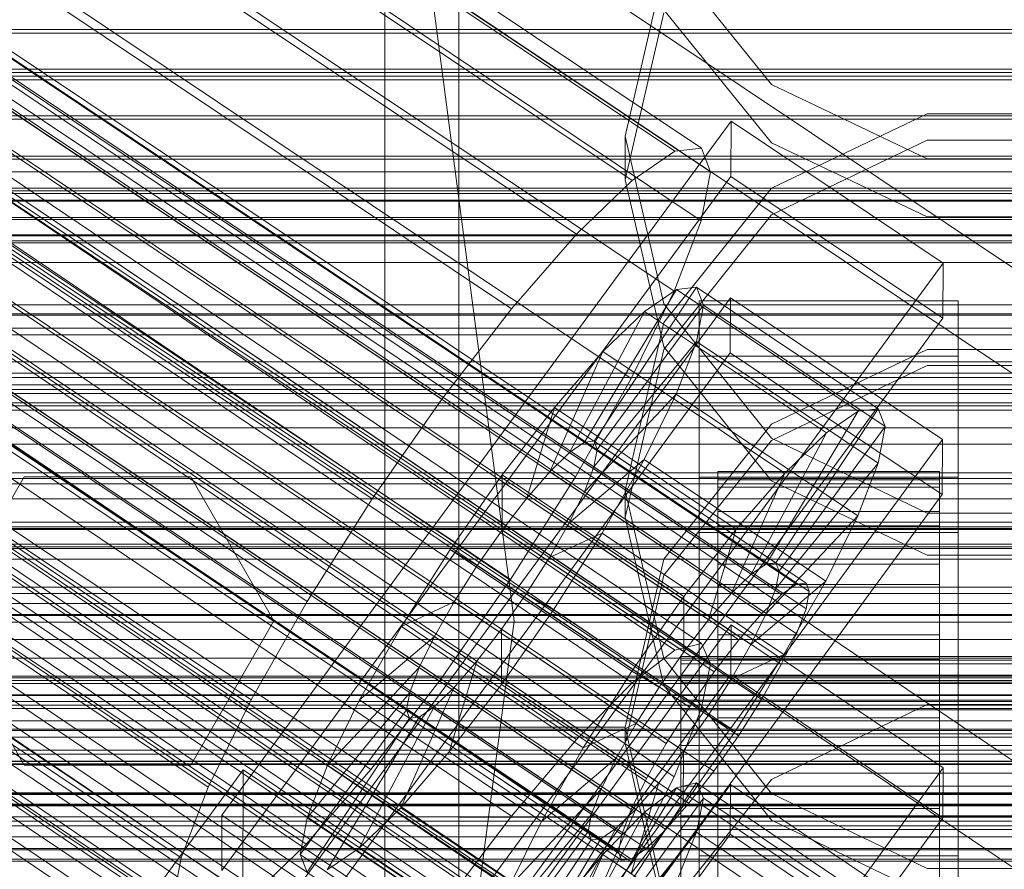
# Model space of a CAD drawing. Header units: millimetres. Extents: x -2233 to 61924, y -68080 to 6847.
# Tile 169 of 256: x -184 to -130, y -34263 to -34217. Entities that reach past the tile are written whole.
import ezdxf

# ---------------------------------------------------------------- set-up
doc = ezdxf.new("R2010")
doc.units = ezdxf.units.MM
for name, color, linetype, lineweight in [('COTAS_O', 1, 'Continuous', 0), ('COTAS_P', 1, 'Continuous', 0), ('frontal_briquetadora', 7, 'Continuous', 0), ('frontal_C01', 7, 'Continuous', 0), ('frontal_C02', 7, 'Continuous', 0), ('frontal_C03', 7, 'Continuous', 0), ('frontal_mezcladora', 7, 'Continuous', 0), ('frontal_secador', 7, 'Continuous', 0)]:
    doc.layers.add(name, color=color, linetype=linetype, lineweight=lineweight)
doc.dimstyles.new('R19_100', dxfattribs={"dimtxt": 250, "dimasz": 150, "dimexe": 150, "dimexo": 80, "dimgap": 100, "dimtad": 1, "dimtih": 1, "dimtoh": 1, "dimdsep": 46, "dimcen": 0.09, "dimadec": 0, "dimazin": 0, "dimtfac": 1, "dimtdec": 4, "dimtofl": 0, "dimtmove": 0, "dimatfit": 3, "dimfxl": 1, "dimtolj": 1, "dimtzin": 0, "dimarcsym": 0})

# ---------------------------------------------------------------- blocks, each defined once
blk = doc.blocks.new('DIM_R27_48')
at = {"layer": 'COTAS_P'}
for p, q in [((-1750, -34600), (-1600, -34555)), ((2600, -34600), (2450, -34555)), ((-1750, -35500), (-1750, -34600)), ((-1750, -34600), (2600, -34600)), ((-1750, -34600), (-1600, -34645)), ((2600, -34600), (2450, -34645)), ((2600, -35500), (2600, -34600))]:
    blk.add_line(p, q, dxfattribs=at)
blk.add_text('4350 P', height=250, dxfattribs=at).set_placement((425, -34500))
blk = doc.blocks.new('DIM_R27_50')
at = {"layer": 'COTAS_P'}
for p, q in [((1705.784, -34504.945), (1551.897, -34475.895)), ((-194.216, -34704.945), (1705.784, -34504.945)), ((1705.784, -34504.945), (1561.319, -34565.401)), ((1800, -35400), (1705.784, -34504.945)), ((-194.216, -34704.945), (-49.751, -34644.49)), ((-100, -35600), (-194.216, -34704.945)), ((-194.216, -34704.945), (-40.33, -34733.995))]:
    blk.add_line(p, q, dxfattribs=at)
blk.add_text('1910.5 P', height=250, rotation=6.009, dxfattribs=at).set_placement((745.315, -34505.495))
blk = doc.blocks.new('DIM_R27_52')
at = {"layer": 'COTAS_O'}
for p, q in [((-1725, -33700), (-1575, -33655)), ((1725, -33700), (1575, -33655)), ((-1725, -34400), (-1725, -33700)), ((-1725, -33700), (1725, -33700)), ((-1725, -33700), (-1575, -33745)), ((1725, -33700), (1575, -33745)), ((1725, -34400), (1725, -33700))]:
    blk.add_line(p, q, dxfattribs=at)
blk.add_text('3450 O', height=250, dxfattribs=at).set_placement((0, -33600))
blk = doc.blocks.new('DIM_R27_53')
at = {"layer": 'COTAS_P'}
for p, q in [((-150, -32000), (550, -32000)), ((550, -32000), (505, -32150)), ((550, -34600), (550, -32000)), ((550, -32000), (595, -32150)), ((550, -34600), (505, -34450)), ((550, -34600), (595, -34450)), ((-150, -34600), (550, -34600))]:
    blk.add_line(p, q, dxfattribs=at)
blk.add_text('2600 P', height=250, rotation=90, dxfattribs=at).set_placement((450, -33300))
blk = doc.blocks.new('DIM_R27_55')
at = {"layer": 'COTAS_O'}
for p, q in [((-650, -33700), (50, -33700)), ((50, -33700), (5, -33850)), ((50, -34900), (50, -33700)), ((50, -33700), (95, -33850)), ((50, -34900), (5, -34750)), ((50, -34900), (95, -34750)), ((-650, -34900), (50, -34900))]:
    blk.add_line(p, q, dxfattribs=at)
blk.add_text('1200 O', height=250, rotation=90, dxfattribs=at).set_placement((-50, -34300))
blk = doc.blocks.new('DIM_R27_56')
at = {"layer": 'COTAS_O'}
for p, q in [((-650, -34200), (-500, -34155)), ((650, -34200), (500, -34155)), ((-650, -34900), (-650, -34200)), ((-650, -34200), (650, -34200)), ((-650, -34200), (-500, -34245)), ((650, -34200), (500, -34245)), ((650, -34900), (650, -34200))]:
    blk.add_line(p, q, dxfattribs=at)
blk.add_text('1300 O', height=250, dxfattribs=at).set_placement((0, -34100))

msp = doc.modelspace()

# ---------------------------------------------------------------- linework, layer by layer
at = {"layer": 'frontal_briquetadora'}
for p, q in [((-164, -34275), (-164, -34100)), ((-160, -34275), (-160, -34100)), ((-160, -34218.511), (-160, -34201.85)), ((-160, -34218.531), (-160, -34201.878)), ((-160, -34218.887), (-160, -34203.582)), ((-160, -34206.897), (-160, -34224.036)), ((-160, -34206.92), (-160, -34224.051)), ((-160, -34223.076), (-160, -34207.173)), ((-160, -34230.777), (-160, -34213.121)), ((-160, -34230.795), (-160, -34213.146)), ((-148.92, -34213.765), (-143.094, -34220.995)), ((-160, -34214.834), (-160, -34231.817)), ((-160, -34214.989), (-160, -34234.699)), ((-148.92, -34214.781), (-151, -34223.801)), ((-160, -34235.317), (-160, -34215.602)), ((-160, -34235.935), (-160, -34216.216)), ((-151, -34226.151), (-148.92, -34217.117)), ((-143.093, -34224.156), (-148.92, -34216.967)), ((-160, -34220.449), (-160, -34217.873)), ((-160, -34217.873), (-160, -34222.139)), ((-160, -34236.554), (-160, -34218.511)), ((-160, -34236.567), (-160, -34218.531)), ((-160, -34236.349), (-160, -34218.887)), ((-160, -34229.476), (-160, -34220.449)), ((-143.094, -34220.995), (-134.674, -34225.019)), ((-160, -34222.139), (-160, -34232.599)), ((-143.094, -34226.61), (-134.674, -34222.584)), ((-134.674, -34222.584), (-125.326, -34222.584)), ((-160, -34240.974), (-160, -34223.076)), ((-160, -34224.036), (-160, -34242.423)), ((-160, -34224.051), (-160, -34242.431)), ((-148.92, -34232.849), (-151, -34223.801)), ((-151, -34226.151), (-151, -34223.801)), ((-134.673, -34224.011), (-143.093, -34228.052)), ((-134.673, -34228.146), (-143.093, -34224.156)), ((-125.327, -34224.011), (-134.673, -34224.011)), ((-134.674, -34225.019), (-125.326, -34225.019)), ((-151, -34226.151), (-148.92, -34235.184)), ((-148.92, -34233.872), (-143.094, -34226.61)), ((-143.093, -34228.052), (-148.92, -34235.335)), ((-125.327, -34228.146), (-134.673, -34228.146)), ((-160, -34243.579), (-160, -34229.476)), ((-160, -34233.425), (-160, -34230)), ((-160, -34249.516), (-160, -34230.777)), ((-160, -34249.527), (-160, -34230.795)), ((-160, -34231.817), (-160, -34250.459)), ((-160, -34232.599), (-160, -34247.659)), ((-143.094, -34240.124), (-148.92, -34232.849)), ((-160, -34243.18), (-160, -34233.425)), ((-151, -34242.945), (-148.92, -34233.872)), ((-160, -34234.699), (-160, -34254.513)), ((-160, -34255.133), (-160, -34235.317)), ((-148.92, -34235.335), (-151, -34244.416)), ((-148.92, -34235.184), (-143.093, -34242.429)), ((-134.674, -34235.331), (-143.094, -34239.371)), ((-125.326, -34235.331), (-134.674, -34235.331)), ((-160, -34255.753), (-160, -34235.935)), ((-160, -34255.296), (-160, -34236.349)), ((-160, -34255.539), (-160, -34236.554)), ((-143.093, -34240.238), (-134.673, -34236.188)), ((-134.673, -34236.188), (-125.327, -34236.188)), ((-160, -34255.545), (-160, -34236.567)), ((-143.094, -34239.371), (-148.92, -34246.657)), ((-148.92, -34247.536), (-143.093, -34240.238)), ((-134.674, -34244.169), (-143.094, -34240.124)), ((-160, -34260.18), (-160, -34240.974)), ((-160, -34244.812), (-160, -34242.235)), ((-160, -34242.235), (-160, -34246.502)), ((-160, -34242.423), (-160, -34261.608)), ((-160, -34242.431), (-160, -34261.61)), ((-148.92, -34252.035), (-151, -34242.945)), ((-151, -34244.416), (-151, -34242.945)), ((-143.093, -34242.429), (-134.673, -34246.449)), ((-160, -34257.779), (-160, -34243.18)), ((-160, -34260.611), (-160, -34243.579)), ((-151, -34244.416), (-148.92, -34253.497)), ((-125.326, -34244.169), (-134.674, -34244.169)), ((-160, -34253.838), (-160, -34244.812)), ((-160, -34246.502), (-160, -34256.961)), ((-148.92, -34246.657), (-151, -34255.753)), ((-134.673, -34246.449), (-125.327, -34246.449)), ((-160, -34247.659), (-160, -34265.027)), ((-151, -34256.636), (-148.92, -34247.536)), ((-160, -34268.879), (-160, -34249.516)), ((-160, -34268.884), (-160, -34249.527)), ((-160, -34250.459), (-160, -34270.044)), ((-143.094, -34259.336), (-148.92, -34252.035)), ((-148.92, -34253.497), (-143.093, -34260.779)), ((-160, -34267.941), (-160, -34253.838)), ((-160, -34254.513), (-160, -34274.379)), ((-134.674, -34254.527), (-143.094, -34258.582)), ((-125.326, -34254.527), (-134.674, -34254.527)), ((-160, -34275), (-160, -34255.133)), ((-160, -34275), (-160, -34255.296)), ((-160, -34275), (-160, -34255.545)), ((-151, -34255.753), (-160, -34255.753)), ((-160, -34275.621), (-160, -34255.753)), ((-151, -34256.636), (-151, -34255.753)), ((-151, -34255.753), (-148.92, -34264.86)), ((-148.92, -34265.737), (-151, -34256.636)), ((-160, -34256.961), (-160, -34272.021)), ((-160, -34275), (-160, -34257.779)), ((-143.094, -34258.582), (-148.92, -34265.888)), ((-134.674, -34263.393), (-143.094, -34259.336)), ((-160, -34279.956), (-160, -34260.18)), ((-160, -34260.611), (200, -34260.611)), ((-160, -34277.979), (-160, -34260.611)), ((-143.093, -34260.779), (-134.673, -34264.821)), ((-160, -34261.61), (-160, -34281.116)), ((-125.326, -34263.393), (-134.674, -34263.393))]:
    msp.add_line(p, q, dxfattribs=at)
at = {"layer": 'frontal_C01'}
for p, q in [((-332.629, -34127.246), (-148.32, -34251.581)), ((-331.181, -34126.897), (-146.872, -34251.231)), ((-330.692, -34127.987), (-146.383, -34252.321)), ((-334.938, -34129.011), (-150.629, -34253.346)), ((-355.017, -34130.587), (-141.218, -34274.815)), ((-331.197, -34130.442), (-146.887, -34254.776)), ((-355.53, -34130.711), (-141.731, -34274.939)), ((-354.844, -34130.973), (-141.045, -34275.202)), ((-356.348, -34131.336), (-142.549, -34275.565)), ((-355.022, -34131.843), (-141.224, -34276.072)), ((-337.95, -34132.071), (-153.641, -34256.406)), ((-357.415, -34132.421), (-143.617, -34276.649)), ((-355.541, -34133.138), (-141.742, -34277.366)), ((-358.659, -34133.89), (-144.861, -34278.119)), ((-332.659, -34134.094), (-148.35, -34258.429)), ((-356.363, -34134.768), (-142.565, -34278.996)), ((-146.196, -34279.873), (-359.995, -34135.645)), ((-341.461, -34136.219), (-157.152, -34260.553)), ((-357.434, -34136.624), (-143.635, -34280.852)), ((-361.332, -34137.564), (-147.533, -34281.793)), ((-358.68, -34138.578), (-144.881, -34282.806)), ((-334.981, -34138.696), (-150.672, -34263.031)), ((-362.578, -34139.518), (-148.779, -34283.747)), ((-360.017, -34140.498), (-146.218, -34284.726)), ((-160.922, -34265.504), (-345.231, -34141.17)), ((-363.648, -34141.374), (-149.85, -34285.602)), ((-361.352, -34142.252), (-147.554, -34286.48)), ((-338.003, -34143.933), (-153.694, -34268.268)), ((-349.002, -34146.587), (-164.693, -34270.922)), ((-341.52, -34149.448), (-157.211, -34273.783)), ((-130, -34257.579), (-228.298, -34191.267)), ((-228.298, -34197.047), (-130, -34263.359)), ((440, -34218.027), (-440, -34218.027)), ((-440, -34218.221), (440, -34218.221)), ((-440, -34220.353), (440, -34220.353)), ((-440, -34220.554), (440, -34220.554)), ((-311.15, -34220.169), (311.15, -34220.169)), ((-311.15, -34220.738), (311.15, -34220.738)), ((-440, -34222.685), (440, -34222.685)), ((-440, -34222.88), (440, -34222.88)), ((-440, -34224.866), (440, -34224.866)), ((-440, -34225.04), (440, -34225.04)), ((-440, -34226.746), (440, -34226.746)), ((-440, -34226.888), (440, -34226.888)), ((-311.15, -34226.752), (311.15, -34226.752)), ((-311.15, -34227.302), (311.15, -34227.302)), ((-440, -34228.197), (440, -34228.197)), ((-440, -34228.297), (440, -34228.297)), ((-440, -34229.12), (440, -34229.12)), ((-440, -34229.172), (440, -34229.172)), ((-440, -34229.453), (440, -34229.453)), ((-311.15, -34232.906), (311.15, -34232.906)), ((-311.15, -34233.399), (311.15, -34233.399)), ((-311.15, -34238.212), (311.15, -34238.212)), ((-311.15, -34238.614), (311.15, -34238.614)), ((-311.15, -34242.307), (311.15, -34242.307)), ((-311.15, -34242.591), (311.15, -34242.591)), ((-311.15, -34244.913), (311.15, -34244.913)), ((-311.15, -34245.06), (311.15, -34245.06)), ((-311.15, -34245.852), (311.15, -34245.852)), ((-172.809, -34288.064), (-145.277, -34250.21)), ((-145.289, -34252.906), (-145.277, -34250.21)), ((-145.277, -34250.21), (-133.809, -34257.946)), ((-148.32, -34251.581), (-146.872, -34251.231)), ((-146.872, -34251.231), (-146.383, -34252.321)), ((-150.629, -34253.346), (-148.32, -34251.581)), ((-146.383, -34252.321), (-146.887, -34254.776)), ((-145.289, -34252.906), (-172.821, -34290.76)), ((-133.821, -34260.642), (-145.289, -34252.906)), ((-153.641, -34256.406), (-150.629, -34253.346)), ((-146.887, -34254.776), (-148.35, -34258.429)), ((-157.152, -34260.553), (-153.641, -34256.406)), ((-133.809, -34257.946), (-161.341, -34295.801)), ((-133.809, -34257.946), (-133.821, -34260.642)), ((-172.847, -34296.692), (-145.315, -34258.838)), ((-152.686, -34267.079), (-147.143, -34258.764)), ((-148.35, -34258.429), (-150.672, -34263.031)), ((-147.143, -34258.764), (-148.226, -34259.025)), ((-147.143, -34258.764), (-137.313, -34265.395)), ((-146.777, -34259.579), (-147.143, -34258.764)), ((-145.327, -34261.534), (-145.315, -34258.838)), ((-145.315, -34258.838), (-133.847, -34266.574)), ((-153.199, -34267.203), (-148.226, -34259.025)), ((-148.226, -34259.025), (-149.953, -34260.345)), ((-148.226, -34259.025), (-138.396, -34265.656)), ((-152.513, -34267.465), (-146.777, -34259.579)), ((-147.155, -34261.415), (-146.777, -34259.579)), ((-146.777, -34259.579), (-136.948, -34266.21)), ((-154.017, -34267.828), (-149.953, -34260.345)), ((-149.953, -34260.345), (-152.207, -34262.635)), ((-149.953, -34260.345), (-140.123, -34266.977)), ((-147, -34262.704), (-147, -34260.008)), ((-147, -34260.008), (-133, -34260.008)), ((-147, -34306.231), (-147, -34260.008)), ((-133, -34260.008), (-133, -34262.704)), ((-133, -34260.008), (-133, -34306.231)), ((-161.353, -34298.497), (-133.821, -34260.642)), ((-160.922, -34265.504), (-157.152, -34260.553)), ((-145.327, -34261.534), (-172.859, -34299.388)), ((-152.692, -34268.335), (-147.155, -34261.415)), ((-148.249, -34264.148), (-147.155, -34261.415)), ((-147.155, -34261.415), (-137.325, -34268.047)), ((-133.859, -34269.27), (-145.327, -34261.534)), ((-155.085, -34268.913), (-152.207, -34262.635)), ((-152.207, -34262.635), (-154.833, -34265.737)), ((-152.207, -34262.635), (-142.377, -34269.266)), ((-150.672, -34263.031), (-153.694, -34268.268)), ((-133, -34262.704), (-147, -34262.704)), ((-147, -34262.704), (-147, -34308.927)), ((-133, -34308.927), (-133, -34262.704))]:
    msp.add_line(p, q, dxfattribs=at)
at = {"layer": 'frontal_C02'}
for p, q in [((-331.181, -34101.19), (-146.872, -34224.444)), ((-332.629, -34101.347), (-148.32, -34224.602)), ((-330.692, -34102.473), (-146.383, -34225.727)), ((-334.938, -34102.935), (-150.629, -34226.19)), ((-355.017, -34104.978), (-141.218, -34247.953)), ((-355.53, -34105.034), (-141.731, -34248.009)), ((-354.844, -34105.432), (-141.045, -34248.408)), ((-331.197, -34105.109), (-146.887, -34228.363)), ((-356.348, -34105.596), (-142.549, -34248.572)), ((-337.95, -34105.844), (-153.641, -34229.099)), ((-355.022, -34106.366), (-141.224, -34249.342)), ((-357.415, -34106.627), (-143.617, -34249.602)), ((-358.659, -34108.056), (-144.861, -34251.031)), ((-355.541, -34107.716), (-141.742, -34250.692)), ((-332.659, -34108.918), (-148.35, -34232.173)), ((-146.196, -34252.761), (-359.995, -34109.785)), ((-356.363, -34109.39), (-142.565, -34252.365)), ((-341.461, -34109.877), (-157.152, -34233.131)), ((-357.434, -34111.273), (-143.635, -34254.249)), ((-361.332, -34111.698), (-147.533, -34254.673)), ((-358.68, -34113.238), (-144.881, -34256.213)), ((-362.578, -34113.663), (-148.779, -34256.638)), ((-334.981, -34113.641), (-150.672, -34236.896)), ((-160.922, -34238.012), (-345.231, -34114.758)), ((-363.648, -34115.546), (-149.85, -34258.521)), ((-360.017, -34115.15), (-146.218, -34258.126)), ((-364.471, -34117.22), (-150.672, -34260.195)), ((-361.352, -34116.88), (-147.554, -34259.855)), ((-362.596, -34118.309), (-148.798, -34261.284)), ((-364.989, -34118.569), (-151.191, -34261.545)), ((-363.664, -34119.339), (-149.865, -34262.315)), ((-338.003, -34118.957), (-153.694, -34242.211)), ((-365.168, -34119.503), (-151.369, -34262.479)), ((-364.482, -34119.902), (-150.683, -34262.877)), ((-364.995, -34119.958), (-151.196, -34262.933)), ((-349.002, -34120.155), (-164.693, -34243.409)), ((-341.52, -34124.502), (-157.211, -34247.756)), ((-352.519, -34125.7), (-168.21, -34248.954)), ((-345.291, -34129.899), (-160.982, -34253.153)), ((-355.541, -34131.015), (-171.232, -34254.27)), ((-349.061, -34134.78), (-164.752, -34258.034)), ((-357.863, -34135.738), (-173.554, -34258.993)), ((-352.572, -34138.812), (-168.263, -34262.067)), ((-359.326, -34139.548), (-175.016, -34262.802)), ((-355.584, -34141.721), (-171.275, -34264.976)), ((-359.83, -34142.184), (-175.521, -34265.438)), ((-357.893, -34143.309), (-173.584, -34266.564)), ((-359.341, -34143.467), (-175.032, -34266.721)), ((-130, -34230.937), (-228.298, -34165.201)), ((-228.298, -34170.932), (-130, -34236.667)), ((-172.809, -34260.51), (-145.277, -34222.988)), ((-145.289, -34225.968), (-145.277, -34222.988)), ((-145.277, -34222.988), (-133.809, -34230.657)), ((-150.629, -34226.19), (-148.32, -34224.602)), ((-148.32, -34224.602), (-146.872, -34224.444)), ((-146.872, -34224.444), (-146.383, -34225.727)), ((-146.383, -34225.727), (-146.887, -34228.363)), ((-145.289, -34225.968), (-172.821, -34263.491)), ((-153.641, -34229.099), (-150.629, -34226.19)), ((-133.821, -34233.637), (-145.289, -34225.968)), ((-146.887, -34228.363), (-148.35, -34232.173)), ((-157.152, -34233.131), (-153.641, -34229.099)), ((-133.809, -34230.657), (-161.341, -34268.179)), ((-133.809, -34230.657), (-133.821, -34233.637)), ((-153.199, -34240.34), (-148.226, -34232.08)), ((-152.686, -34240.284), (-147.143, -34231.962)), ((-148.35, -34232.173), (-150.672, -34236.896)), ((-148.226, -34232.08), (-149.953, -34233.267)), ((-147.143, -34231.962), (-148.226, -34232.08)), ((-148.226, -34232.08), (-138.396, -34238.653)), ((-147.143, -34231.962), (-137.313, -34238.535)), ((-146.777, -34232.921), (-147.143, -34231.962)), ((-172.847, -34270.048), (-145.315, -34232.525)), ((-147, -34235.68), (-147, -34232.699)), ((-147, -34232.699), (-133, -34232.699)), ((-147, -34278.518), (-147, -34232.699)), ((-145.327, -34235.506), (-145.315, -34232.525)), ((-145.315, -34232.525), (-133.847, -34240.194)), ((-133, -34232.699), (-133, -34235.68)), ((-133, -34232.699), (-133, -34278.518)), ((-160.922, -34238.012), (-157.152, -34233.131)), ((-154.017, -34240.902), (-149.953, -34233.267)), ((-152.513, -34240.739), (-146.777, -34232.921)), ((-149.953, -34233.267), (-152.207, -34235.443)), ((-149.953, -34233.267), (-140.123, -34239.841)), ((-147.155, -34234.893), (-146.777, -34232.921)), ((-146.777, -34232.921), (-136.948, -34239.495)), ((-161.353, -34271.16), (-133.821, -34233.637)), ((-450, -34234.172), (450, -34234.172)), ((-152.692, -34241.673), (-147.155, -34234.893)), ((-148.249, -34237.743), (-147.155, -34234.893)), ((-147.155, -34234.893), (-137.325, -34241.467)), ((-155.085, -34241.933), (-152.207, -34235.443)), ((-152.207, -34235.443), (-154.833, -34238.46)), ((-152.207, -34235.443), (-142.377, -34242.017)), ((-145.327, -34235.506), (-172.859, -34273.028)), ((-133, -34235.68), (-147, -34235.68)), ((-147, -34235.68), (-147, -34281.498)), ((-133.859, -34243.175), (-145.327, -34235.506)), ((-133, -34281.498), (-133, -34235.68)), ((-150.672, -34236.896), (-153.694, -34242.211)), ((-164.693, -34243.409), (-160.922, -34238.012)), ((-153.21, -34243.022), (-148.249, -34237.743)), ((-149.985, -34241.276), (-148.249, -34237.743)), ((-148.249, -34237.743), (-138.419, -34244.316)), ((-154.833, -34238.46), (-157.653, -34242.111)), ((-156.329, -34243.362), (-154.833, -34238.46)), ((-154.833, -34238.46), (-145.003, -34245.033)), ((-138.396, -34238.653), (-143.369, -34246.913)), ((-137.313, -34238.535), (-142.856, -34246.858)), ((-140.123, -34239.841), (-138.396, -34238.653)), ((-138.396, -34238.653), (-137.313, -34238.535)), ((-137.313, -34238.535), (-136.948, -34239.495)), ((-136.948, -34239.495), (-142.683, -34247.312)), ((-136.948, -34239.495), (-137.325, -34241.467)), ((-133.847, -34240.194), (-161.379, -34277.717)), ((-140.123, -34239.841), (-144.188, -34247.476)), ((-142.377, -34242.017), (-140.123, -34239.841)), ((-133.847, -34240.194), (-133.859, -34243.175)), ((-154.017, -34240.902), (-153.199, -34240.34)), ((-153.199, -34240.34), (-152.686, -34240.284)), ((-143.369, -34246.913), (-153.199, -34240.34)), ((-152.513, -34240.739), (-152.692, -34241.673)), ((-142.856, -34246.858), (-152.686, -34240.284)), ((-152.686, -34240.284), (-152.513, -34240.739)), ((-142.683, -34247.312), (-152.513, -34240.739)), ((-155.085, -34241.933), (-154.017, -34240.902)), ((-154.033, -34244.696), (-149.985, -34241.276)), ((-144.188, -34247.476), (-154.017, -34240.902)), ((-152.246, -34245.252), (-149.985, -34241.276)), ((-149.985, -34241.276), (-140.156, -34247.85)), ((-152.692, -34241.673), (-153.21, -34243.022)), ((-142.862, -34248.246), (-152.692, -34241.673)), ((-137.325, -34241.467), (-142.862, -34248.246)), ((-137.325, -34241.467), (-138.419, -34244.316)), ((-157.653, -34242.111), (-160.474, -34246.148)), ((-157.653, -34242.111), (-157.665, -34245.092)), ((-147.823, -34248.685), (-157.653, -34242.111)), ((-153.694, -34242.211), (-157.211, -34247.756)), ((-156.329, -34243.362), (-155.085, -34241.933)), ((-145.255, -34248.507), (-155.085, -34241.933)), ((-147, -34245.217), (-147, -34242.237)), ((-147, -34242.237), (-133, -34242.237)), ((-147, -34288.055), (-147, -34242.237)), ((-146, -34251.921), (-146, -34241.929)), ((-146, -34241.929), (-146, -34242.375)), ((-146, -34241.929), (-134, -34241.929)), ((-146, -34242.777), (-146, -34241.929)), ((-146, -34252.132), (-146, -34242.375)), ((-146, -34242.375), (-146, -34244.084)), ((-146, -34242.375), (-134, -34242.375)), ((-142.377, -34242.017), (-145.255, -34248.507)), ((-145.003, -34245.033), (-142.377, -34242.017)), ((-134, -34242.375), (-134, -34241.929)), ((-134, -34241.929), (-134, -34251.921)), ((-134, -34241.929), (-134, -34242.777)), ((-134, -34244.084), (-134, -34242.375)), ((-134, -34242.375), (-134, -34252.132)), ((-133, -34242.237), (-133, -34245.217)), ((-133, -34242.237), (-133, -34288.055)), ((-146, -34252.322), (-146, -34242.777)), ((-146, -34242.777), (-134, -34242.777)), ((-146, -34244.86), (-146, -34242.777)), ((-134, -34242.777), (-134, -34252.322)), ((-134, -34242.777), (-134, -34244.86)), ((-168.21, -34248.954), (-164.693, -34243.409)), ((-161.391, -34280.697), (-133.859, -34243.175)), ((-157.665, -34245.092), (-156.329, -34243.362)), ((-146.499, -34249.936), (-156.329, -34243.362)), ((-153.21, -34243.022), (-154.033, -34244.696)), ((-143.38, -34249.596), (-153.21, -34243.022)), ((-146, -34252.942), (-146, -34244.084)), ((-146, -34244.084), (-146, -34246.941)), ((-146, -34244.084), (-134, -34244.084)), ((-138.419, -34244.316), (-143.38, -34249.596)), ((-138.419, -34244.316), (-140.156, -34247.85)), ((-134, -34246.941), (-134, -34244.084)), ((-134, -34244.084), (-134, -34252.942)), ((-154.033, -34244.696), (-155.103, -34246.579)), ((-144.203, -34251.27), (-154.033, -34244.696)), ((-147.823, -34248.685), (-145.003, -34245.033)), ((-145.003, -34245.033), (-146.499, -34249.936)), ((-146, -34253.309), (-146, -34244.86)), ((-146, -34244.86), (-134, -34244.86)), ((-146, -34248.038), (-146, -34244.86)), ((-134, -34244.86), (-134, -34253.309)), ((-134, -34244.86), (-134, -34248.038)), ((-159.001, -34247.004), (-157.665, -34245.092)), ((-157.665, -34245.092), (-147.835, -34251.665)), ((-155.103, -34246.579), (-152.246, -34245.252)), ((-154.877, -34249.4), (-152.246, -34245.252)), ((-152.246, -34245.252), (-142.416, -34251.826)), ((-133, -34245.217), (-147, -34245.217)), ((-147, -34245.217), (-147, -34291.036)), ((-133, -34291.036), (-133, -34245.217)), ((450, -34246.094), (-450, -34246.094)), ((-160.474, -34246.148), (-163.105, -34250.296)), ((-159.001, -34247.004), (-160.474, -34246.148)), ((-160.474, -34246.148), (-150.644, -34252.722)), ((-155.103, -34246.579), (-156.35, -34248.544)), ((-145.274, -34253.153), (-155.103, -34246.579)), ((-160.247, -34248.969), (-159.001, -34247.004)), ((-149.171, -34253.577), (-159.001, -34247.004)), ((-146, -34254.294), (-146, -34246.941)), ((-146, -34246.941), (-146, -34250.749)), ((-146, -34246.941), (-134, -34246.941)), ((-143.369, -34246.913), (-144.188, -34247.476)), ((-142.856, -34246.858), (-143.369, -34246.913)), ((-142.683, -34247.312), (-142.856, -34246.858)), ((-134, -34250.749), (-134, -34246.941)), ((-134, -34246.941), (-134, -34254.294)), ((-144.188, -34247.476), (-145.255, -34248.507)), ((-142.862, -34248.246), (-142.683, -34247.312)), ((-157.211, -34247.756), (-160.982, -34253.153)), ((-146, -34254.814), (-146, -34248.038)), ((-146, -34248.038), (-134, -34248.038)), ((-146, -34252.093), (-146, -34248.038)), ((-140.156, -34247.85), (-144.203, -34251.27)), ((-143.38, -34249.596), (-142.862, -34248.246)), ((-142.549, -34248.572), (-141.731, -34248.009)), ((-140.156, -34247.85), (-142.416, -34251.826)), ((-141.731, -34248.009), (-141.218, -34247.953)), ((-141.218, -34247.953), (-141.045, -34248.408)), ((-134, -34248.038), (-134, -34254.814)), ((-134, -34248.038), (-134, -34252.093)), ((-156.35, -34248.544), (-157.686, -34250.456)), ((-156.35, -34248.544), (-154.877, -34249.4)), ((-146.52, -34255.118), (-156.35, -34248.544)), ((-150.644, -34252.722), (-147.823, -34248.685)), ((-147.835, -34251.665), (-147.823, -34248.685)), ((-145.255, -34248.507), (-146.499, -34249.936)), ((-143.617, -34249.602), (-142.549, -34248.572)), ((-141.045, -34248.408), (-141.224, -34249.342)), ((-171.232, -34254.27), (-168.21, -34248.954)), ((-160.247, -34248.969), (-163.105, -34250.296)), ((-161.318, -34250.852), (-160.247, -34248.969)), ((-150.417, -34255.542), (-160.247, -34248.969)), ((-157.698, -34253.437), (-154.877, -34249.4)), ((-154.877, -34249.4), (-145.047, -34255.973)), ((-144.861, -34251.031), (-143.617, -34249.602)), ((-144.203, -34251.27), (-143.38, -34249.596)), ((-141.224, -34249.342), (-141.742, -34250.692)), ((-163.105, -34250.296), (-165.365, -34254.272)), ((-163.105, -34250.296), (-153.275, -34256.87)), ((-146.499, -34249.936), (-147.835, -34251.665)), ((-161.318, -34250.852), (-165.365, -34254.272)), ((-162.14, -34252.526), (-161.318, -34250.852)), ((-151.488, -34257.426), (-161.318, -34250.852)), ((-157.686, -34250.456), (-159.022, -34252.186)), ((-157.686, -34250.456), (-157.698, -34253.437)), ((-147.856, -34257.03), (-157.686, -34250.456)), ((-146, -34256.098), (-146, -34250.749)), ((-146, -34250.749), (-146, -34255.25)), ((-146, -34250.749), (-134, -34250.749)), ((-141.742, -34250.692), (-142.565, -34252.365)), ((-134, -34255.25), (-134, -34250.749)), ((-134, -34250.749), (-134, -34256.098)), ((-146.196, -34252.761), (-144.861, -34251.031)), ((-145.274, -34253.153), (-144.203, -34251.27)), ((-147.835, -34251.665), (-149.171, -34253.577)), ((-148, -34252.322), (-148, -34251.921)), ((-148, -34251.921), (-148, -34252.132)), ((-148, -34251.921), (148, -34251.921)), ((-146, -34252.132), (-146, -34251.921)), ((-134, -34251.921), (-146, -34251.921)), ((-146, -34251.921), (-146, -34252.322)), ((-142.416, -34251.826), (-145.274, -34253.153)), ((-142.416, -34251.826), (-145.047, -34255.973)), ((-134, -34251.921), (-134, -34252.132)), ((-134, -34252.322), (-134, -34251.921)), ((-162.14, -34252.526), (-167.102, -34257.805)), ((-162.659, -34253.875), (-162.14, -34252.526)), ((-152.311, -34259.099), (-162.14, -34252.526)), ((-159.022, -34252.186), (-160.518, -34257.088)), ((-159.022, -34252.186), (-160.266, -34253.615)), ((-149.192, -34258.76), (-159.022, -34252.186)), ((-148, -34252.132), (-148, -34252.942)), ((-148, -34252.132), (148, -34252.132)), ((-148, -34253.309), (-148, -34252.322)), ((-148, -34252.322), (148, -34252.322)), ((-146, -34256.735), (-146, -34252.093)), ((-146, -34252.093), (-134, -34252.093)), ((-146, -34256.749), (-146, -34252.093)), ((-146, -34252.942), (-146, -34252.132)), ((-134, -34252.132), (-146, -34252.132)), ((-134, -34252.322), (-146, -34252.322)), ((-146, -34252.322), (-146, -34253.309)), ((-142.565, -34252.365), (-143.635, -34254.249)), ((-134, -34252.093), (-134, -34256.735)), ((-134, -34252.093), (-134, -34256.749)), ((-134, -34252.132), (-134, -34252.942)), ((-134, -34253.309), (-134, -34252.322)), ((-153.275, -34256.87), (-150.644, -34252.722)), ((-150.644, -34252.722), (-149.171, -34253.577)), ((-148, -34252.942), (-148, -34254.294)), ((-148, -34252.942), (148, -34252.942)), ((-147.533, -34254.673), (-146.196, -34252.761)), ((-146, -34254.294), (-146, -34252.942)), ((-134, -34252.942), (-146, -34252.942)), ((-134, -34252.942), (-134, -34254.294)), ((-160.982, -34253.153), (-164.752, -34258.034)), ((-160.518, -34257.088), (-157.698, -34253.437)), ((-157.698, -34253.437), (-147.868, -34260.011)), ((-149.171, -34253.577), (-150.417, -34255.542)), ((-148, -34254.814), (-148, -34253.309)), ((-148, -34253.309), (148, -34253.309)), ((-146.52, -34255.118), (-145.274, -34253.153)), ((-134, -34253.309), (-146, -34253.309)), ((-146, -34253.309), (-146, -34254.814)), ((-134, -34254.814), (-134, -34253.309)), ((-162.659, -34253.875), (-168.196, -34260.655)), ((-160.266, -34253.615), (-163.144, -34260.105)), ((-162.837, -34254.809), (-162.659, -34253.875)), ((-152.829, -34260.449), (-162.659, -34253.875)), ((-160.266, -34253.615), (-161.333, -34254.646)), ((-150.436, -34260.188), (-160.266, -34253.615)), ((-173.554, -34258.993), (-171.232, -34254.27)), ((-165.365, -34254.272), (-167.102, -34257.805)), ((-161.333, -34254.646), (-165.397, -34262.281)), ((-165.365, -34254.272), (-155.535, -34260.846)), ((-161.333, -34254.646), (-162.151, -34255.208)), ((-151.503, -34261.219), (-161.333, -34254.646)), ((-148, -34254.294), (-148, -34256.098)), ((-148, -34254.294), (148, -34254.294)), ((-146, -34256.098), (-146, -34254.294)), ((-134, -34254.294), (-146, -34254.294)), ((-143.635, -34254.249), (-144.881, -34256.213)), ((-134, -34254.294), (-134, -34256.098)), ((-162.837, -34254.809), (-168.573, -34262.627)), ((-162.664, -34255.264), (-162.837, -34254.809)), ((-153.008, -34261.383), (-162.837, -34254.809)), ((-148.779, -34256.638), (-147.533, -34254.673)), ((-148, -34256.735), (-148, -34254.814)), ((-148, -34254.814), (148, -34254.814)), ((-147.856, -34257.03), (-146.52, -34255.118)), ((-145.047, -34255.973), (-146.52, -34255.118)), ((-134, -34254.814), (-146, -34254.814)), ((-146, -34254.814), (-146, -34256.735)), ((-134, -34256.735), (-134, -34254.814)), ((-162.664, -34255.264), (-168.208, -34263.586)), ((-162.151, -34255.208), (-167.125, -34263.468)), ((-162.151, -34255.208), (-162.664, -34255.264)), ((-152.835, -34261.838), (-162.664, -34255.264)), ((-152.321, -34261.782), (-162.151, -34255.208)), ((-153.275, -34256.87), (-150.417, -34255.542)), ((-150.417, -34255.542), (-151.488, -34257.426)), ((-146, -34255.25), (-146, -34258.231)), ((-134, -34255.25), (-146, -34255.25)), ((-146, -34255.25), (-146, -34260.137)), ((-134, -34258.231), (-134, -34255.25)), ((-134, -34260.137), (-134, -34255.25)), ((-148, -34256.098), (-148, -34258.231)), ((-148, -34256.098), (148, -34256.098)), ((-145.047, -34255.973), (-147.868, -34260.011)), ((-144.881, -34256.213), (-146.218, -34258.126)), ((-146, -34258.231), (-146, -34256.098)), ((-134, -34256.098), (-146, -34256.098)), ((-134, -34256.098), (-134, -34258.231)), ((-149.85, -34258.521), (-148.779, -34256.638)), ((-148, -34258.941), (-148, -34256.735)), ((-148, -34256.735), (148, -34256.735)), ((-134, -34256.735), (-146, -34256.735)), ((-146, -34256.735), (-146, -34258.941)), ((-146, -34258.941), (-146, -34256.749)), ((-146, -34256.749), (-134, -34256.749)), ((-146, -34261.689), (-146, -34256.749)), ((-134, -34258.941), (-134, -34256.735)), ((-134, -34256.749), (-134, -34258.941)), ((-134, -34256.749), (-134, -34261.689)), ((-163.144, -34260.105), (-160.518, -34257.088)), ((-160.518, -34257.088), (-150.688, -34263.662)), ((-155.535, -34260.846), (-153.275, -34256.87)), ((-149.192, -34258.76), (-147.856, -34257.03)), ((-147.868, -34260.011), (-147.856, -34257.03)), ((-167.102, -34257.805), (-168.196, -34260.655)), ((-167.102, -34257.805), (-157.272, -34264.379)), ((-155.535, -34260.846), (-151.488, -34257.426)), ((-151.488, -34257.426), (-152.311, -34259.099)), ((-177.394, -34265.87), (-171.658, -34258.052)), ((-171.715, -34272.359), (-171.658, -34258.052)), ((-171.658, -34258.052), (-160.19, -34265.722)), ((-164.752, -34258.034), (-168.263, -34262.067)), ((-148, -34258.231), (-148, -34260.545)), ((148, -34258.231), (-148, -34258.231)), ((-146.218, -34258.126), (-147.554, -34259.855)), ((-146, -34258.231), (-134, -34258.231)), ((-146, -34260.545), (-146, -34258.231)), ((-134, -34258.231), (-134, -34260.545)), ((-150.688, -34263.662), (-149.192, -34258.76)), ((-150.672, -34260.195), (-149.85, -34258.521)), ((-150.436, -34260.188), (-149.192, -34258.76)), ((-175.016, -34262.802), (-173.554, -34258.993)), ((-157.272, -34264.379), (-152.311, -34259.099)), ((-152.311, -34259.099), (-152.829, -34260.449)), ((-148, -34261.281), (-148, -34258.941)), ((-148, -34258.941), (148, -34258.941)), ((-134, -34258.941), (-146, -34258.941)), ((-146, -34258.941), (-146, -34261.281)), ((-134, -34261.281), (-134, -34258.941)), ((-147.554, -34259.855), (-148.798, -34261.284)), ((-172.809, -34260.51), (-172.821, -34263.491)), ((-161.341, -34268.179), (-172.809, -34260.51)), ((-165.397, -34262.281), (-163.144, -34260.105)), ((-163.144, -34260.105), (-153.314, -34266.678)), ((-158.366, -34267.228), (-152.829, -34260.449)), ((-153.314, -34266.678), (-150.436, -34260.188)), ((-152.829, -34260.449), (-153.008, -34261.383)), ((-151.503, -34261.219), (-150.436, -34260.188)), ((-151.191, -34261.545), (-150.672, -34260.195)), ((-147.868, -34260.011), (-150.688, -34263.662)), ((-146, -34260.545), (-146, -34260.137)), ((-146, -34260.137), (-146, -34265.077)), ((-146, -34260.137), (-134, -34260.137)), ((-134, -34265.077), (-134, -34260.137)), ((-134, -34260.137), (-134, -34260.545)), ((-168.196, -34260.655), (-168.573, -34262.627)), ((-168.196, -34260.655), (-158.366, -34267.228)), ((-157.272, -34264.379), (-155.535, -34260.846)), ((-148, -34260.545), (-148, -34262.885)), ((-148, -34260.545), (148, -34260.545)), ((-146, -34262.885), (-146, -34260.545)), ((-134, -34260.545), (-146, -34260.545)), ((-134, -34260.545), (-134, -34262.885)), ((-158.743, -34269.2), (-153.008, -34261.383)), ((-155.567, -34268.854), (-151.503, -34261.219)), ((-153.008, -34261.383), (-152.835, -34261.838)), ((-152.321, -34261.782), (-151.503, -34261.219)), ((-151.369, -34262.479), (-151.191, -34261.545)), ((-148.798, -34261.284), (-149.865, -34262.315)), ((-148, -34263.595), (-148, -34261.281)), ((-148, -34261.281), (148, -34261.281)), ((-146, -34261.281), (-146, -34261.689)), ((-134, -34261.281), (-146, -34261.281)), ((-146, -34261.281), (-146, -34263.595)), ((-134, -34261.689), (-134, -34261.281)), ((-134, -34263.595), (-134, -34261.281)), ((-168.263, -34262.067), (-171.275, -34264.976)), ((-158.378, -34270.16), (-152.835, -34261.838)), ((-157.295, -34270.042), (-152.321, -34261.782)), ((-152.835, -34261.838), (-152.321, -34261.782)), ((-146, -34261.689), (-134, -34261.689)), ((-146, -34266.576), (-146, -34261.689)), ((-134, -34261.689), (-134, -34266.576)), ((-168.573, -34262.627), (-168.208, -34263.586)), ((-168.573, -34262.627), (-158.743, -34269.2)), ((-167.125, -34263.468), (-165.397, -34262.281)), ((-165.397, -34262.281), (-155.567, -34268.854)), ((-151.196, -34262.933), (-151.369, -34262.479)), ((-149.865, -34262.315), (-150.683, -34262.877)), ((-175.521, -34265.438), (-175.016, -34262.802)), ((-150.683, -34262.877), (-151.196, -34262.933)), ((-148, -34262.885), (-148, -34265.091)), ((-148, -34262.885), (148, -34262.885)), ((-146, -34265.091), (-146, -34262.885)), ((-146, -34262.885), (-146, -34265.077)), ((-134, -34262.885), (-146, -34262.885)), ((-134, -34265.077), (-134, -34262.885)), ((-134, -34262.885), (-134, -34265.091))]:
    msp.add_line(p, q, dxfattribs=at)
at = {"layer": 'frontal_C03'}
for p, q in [((1250, -34225.72), (-1250, -34225.72)), ((1250, -34226.601), (-1250, -34226.601)), ((1250, -34227.254), (-1250, -34227.254)), ((1250, -34229.562), (-1250, -34229.562)), ((-1250, -34230.619), (1250, -34230.619)), ((1250, -34233.471), (-1250, -34233.471)), ((1250, -34234.529), (-1250, -34234.529)), ((-1250, -34236.6), (1250, -34236.6)), ((1250, -34236.836), (-1250, -34236.836)), ((-1250, -34237.233), (1250, -34237.233)), ((1250, -34237.49), (-1250, -34237.49)), ((-1250, -34237.697), (1250, -34237.697)), ((1250, -34238.371), (-1250, -34238.371)), ((-1250, -34239.553), (1250, -34239.553)), ((-1250, -34240.449), (1250, -34240.449)), ((-1250, -34243.401), (1250, -34243.401)), ((-1250, -34244.669), (1250, -34244.669)), ((1250, -34248.177), (-1250, -34248.177)), ((-1250, -34248.516), (1250, -34248.516)), ((1250, -34249.059), (-1250, -34249.059)), ((1250, -34249.712), (-1250, -34249.712)), ((-1250, -34250.068), (1250, -34250.068)), ((1250, -34252.019), (-1250, -34252.019)), ((-1500, -34252.99), (1500, -34252.99)), ((-1500, -34253.214), (1500, -34253.214)), ((-1500, -34253.379), (1500, -34253.379)), ((-1250, -34253.077), (1250, -34253.077)), ((-1500, -34254.036), (1500, -34254.036)), ((-1500, -34254.354), (1500, -34254.354)), ((-1250, -34254.549), (1250, -34254.549)), ((-1500, -34255.4), (1500, -34255.4)), ((-1500, -34255.849), (1500, -34255.849)), ((1250, -34255.929), (-1250, -34255.929)), ((1250, -34256.28), (-1250, -34256.28)), ((-1500, -34257.212), (1500, -34257.212)), ((1250, -34256.986), (-1250, -34256.986)), ((-1500, -34257.762), (1500, -34257.762)), ((-1500, -34259.35), (1500, -34259.35)), ((1250, -34259.294), (-1250, -34259.294)), ((1500, -34259.963), (-1500, -34259.963)), ((1250, -34259.947), (-1250, -34259.947)), ((1250, -34260.828), (-1250, -34260.828)), ((-1250, -34261.088), (1250, -34261.088)), ((-1500, -34261.667), (1500, -34261.667)), ((-1500, -34262.302), (1500, -34262.302)), ((-1250, -34262.881), (1250, -34262.881))]:
    msp.add_line(p, q, dxfattribs=at)
at = {"layer": 'frontal_mezcladora'}
for p, q in [((-161.361, -34216.871), (-157, -34250)), ((-188, -34250), (-183.5, -34242.206)), ((-183.5, -34242.206), (-174.5, -34242.206)), ((-174.5, -34242.206), (-170, -34250)), ((-183.5, -34257.794), (-188, -34250)), ((-170, -34250), (-174.5, -34257.794)), ((-157, -34250), (-161.361, -34283.129)), ((-174.5, -34257.794), (-183.5, -34257.794))]:
    msp.add_line(p, q, dxfattribs=at)
at = {"layer": 'frontal_secador'}
for p, q in [((-1250, -34236), (1250, -34236)), ((-1250, -34242), (1250, -34242)), ((-1250, -34245), (1250, -34245)), ((1250, -34246), (-1250, -34246)), ((-1250, -34246.659), (1250, -34246.659)), ((1250, -34249.659), (-1250, -34249.659)), ((-1250, -34251), (1250, -34251)), ((1250, -34254), (-1250, -34254)), ((-1250, -34254.728), (1250, -34254.728)), ((-1250, -34257.588), (1250, -34257.588)), ((1250, -34257.611), (-1250, -34257.611)), ((1250, -34257.728), (-1250, -34257.728)), ((-1250, -34259.387), (1250, -34259.387)), ((1250, -34259.918), (-1250, -34259.918)), ((-1250, -34260), (1250, -34260)), ((1250, -34260.588), (-1250, -34260.588)), ((1250, -34262.387), (-1250, -34262.387)), ((1250, -34263), (-1250, -34263))]:
    msp.add_line(p, q, dxfattribs=at)

# ---------------------------------------------------------------- dimensions: what is measured, and where the dimension line sits
at = {"layer": 'COTAS_O'}
for p1, p2, distance, picture, middle in [((-650, -34900), (-650, -33700), -700, 'DIM_R27_55', (50, -34300)), ((-1725, -34400), (1725, -34400), 700, 'DIM_R27_52', (0, -33700)), ((-650, -34900), (650, -34900), 700, 'DIM_R27_56', (0, -34200))]:
    dim = msp.add_aligned_dim(p1=p1, p2=p2, distance=distance, text='<> O', dimstyle='R19_100', dxfattribs=at)
    dim.commit()
    dim.dimension.update_dxf_attribs({"geometry": picture, "text_midpoint": middle})
at = {"layer": 'COTAS_P'}
for p1, p2, distance, picture, middle in [((-150, -34600), (-150, -32000), -700, 'DIM_R27_53', (550, -33300)), ((-100, -35600), (1800, -35400), 900, 'DIM_R27_50', (755.784, -34604.945)), ((-1750, -35500), (2600, -35500), 900, 'DIM_R27_48', (425, -34600))]:
    dim = msp.add_aligned_dim(p1=p1, p2=p2, distance=distance, text='<> P', dimstyle='R19_100', dxfattribs=at)
    dim.commit()
    dim.dimension.update_dxf_attribs({"geometry": picture, "text_midpoint": middle})

doc.saveas('drawing.dxf')
